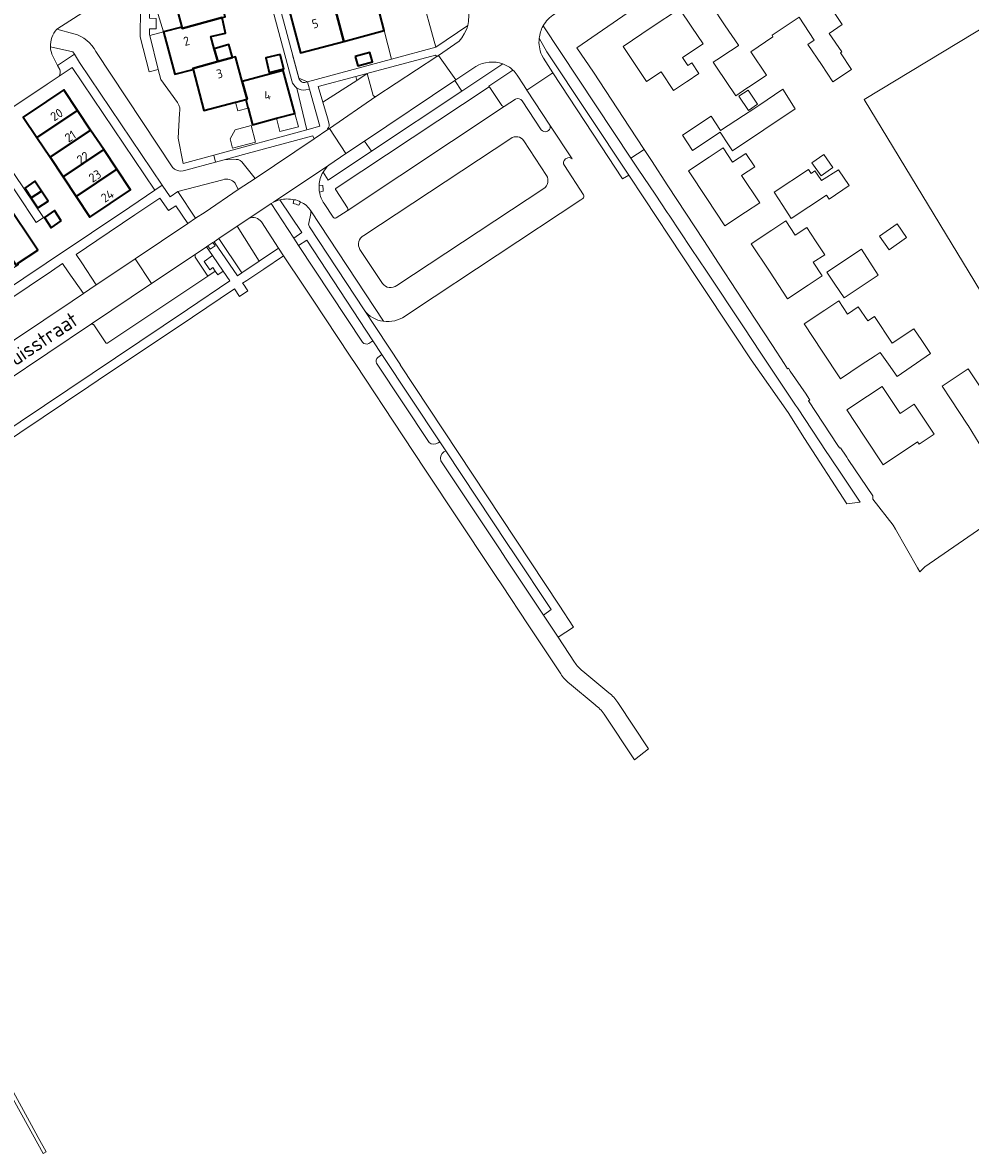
# Model space of a CAD drawing. Header units: metres. Extents: x 104777 to 177370, y 409697 to 438337.
# Tile 71 of 133: x 130103 to 130294, y 422816 to 423044. Entities that reach past the tile are written whole.
import ezdxf
from ezdxf.enums import TextEntityAlignment as Align

# ---------------------------------------------------------------- set-up
doc = ezdxf.new("R2010")
doc.units = ezdxf.units.M
for name, color, linetype, lineweight in [('B-WE-GR-BEPLANTING_CULTUUR_BODEMBEDEKKER-GV', 90, 'Continuous', 18), ('B-WE-GR-BEPLANTING_CULTUUR_HEESTERS-GV', 90, 'Continuous', 18), ('B-WE-GR-GROENVOORZIENING-GV', 80, 'Continuous', 18), ('B-WE-GR-HAAG-GV', 90, 'Continuous', 13), ('B-WE-IE-TERREINAFSCHEIDING_KUNSTMATIG_HEKWERK-G', 20, 'IE-TERREINAFSCHEIDING_KUNSTMATIG-SO', 18), ('B-WE-OG-BEBOUWING-GV', 7, 'Continuous', 35), ('B-WE-OG-BEBOUWING_HUISNUMMER-T18', 10, 'Continuous', 18), ('B-WE-OG-BEBOUWING_LUIFEL-GV', 7, 'Continuous', 18), ('B-WE-OG-BEBOUWING_SCHUUR-GV', 7, 'Continuous', 18), ('B-WE-OG-BEBOUWING_STRAATNAAM-T18', 10, 'Continuous', 18), ('B-WE-OG-TERREIN_BEGROEID-GV', 7, 'Continuous', 18), ('B-WE-OG-TERREIN_ERF-GV', 7, 'Continuous', 18), ('B-WE-VH-GESLOTENVERHARDING-GV', 10, 'Continuous', 18), ('B-WE-VH-HALFVERHARDING_GRASBETONSTEEN-GV', 130, 'Continuous', 18), ('B-WE-VH-OPENVERHARDING_BETONSTRAATSTEEN-GV', 90, 'Continuous', 18), ('B-WE-VH-OPENVERHARDING_STRAATBAKSTEEN-GV', 90, 'Continuous', 18), ('B-WE-VH-OPENVERHARDING_TEGEL-GV', 90, 'Continuous', 18)]:
    doc.layers.add(name, color=color, linetype=linetype, lineweight=lineweight)
doc.styles.add('NLCS-ISO-M20-T18', font='NLCS-ISO.ttf', dxfattribs={"height": 0.036})
doc.linetypes.add('IE-TERREINAFSCHEIDING_KUNSTMATIG-SO', pattern='A,4,[82,NLCS.SHX,S=0.75,R=90,X=0,Y=0],4,-2', length=10)

msp = doc.modelspace()

# ---------------------------------------------------------------- linework, layer by layer
at = {"layer": 'B-WE-GR-BEPLANTING_CULTUUR_BODEMBEDEKKER-GV', "ltscale": 20, "flags": 128}
for points in [[(130161.284, 423020.641), (130161.07, 423021.21), (130147.829, 423017.646), (130143.137, 423016.383), (130145.577, 423016.492)], [(130146.99, 423015.658), (130149.407, 423012.67), (130161.284, 423020.641)], [(130142.924, 423012.374), (130133.809, 423009.997), (130137.412, 423004.618), (130139.301, 423005.886)], [(130139.301, 423005.886), (130146.017, 423010.394), (130145.362, 423011.692)]]:
    msp.add_lwpolyline(points, dxfattribs=at)
at = {"layer": 'B-WE-GR-BEPLANTING_CULTUUR_BODEMBEDEKKER-GV', "ltscale": 20}
for points in [[(130145.577, 423016.492, -0.2969618), (130146.99, 423015.658)], [(130145.362, 423011.692, 0.3429189), (130142.924, 423012.374)]]:
    msp.add_lwpolyline(points, format="xyb", dxfattribs=at)
at = {"layer": 'B-WE-GR-BEPLANTING_CULTUUR_BODEMBEDEKKER-GV', "ltscale": 20, "flags": 128}
msp.add_lwpolyline([(130139.619, 422998.876), (130137.333, 422997.343), (130137.32, 422997.308), (130137.3, 422997.234), (130137.287, 422997.159), (130137.283, 422997.082), (130137.285, 422997.005), (130137.296, 422996.929), (130137.314, 422996.855), (130137.339, 422996.782), (130139.88, 422992.972), (130141.367, 422993.972), (130140.851, 422994.708), (130140.257, 422994.249), (130139.105, 422995.922), (130140.831, 422997.091)], close=True, dxfattribs=at)
at = {"layer": 'B-WE-GR-BEPLANTING_CULTUUR_HEESTERS-GV', "ltscale": 20}
for points in [[(130206.672, 423040.9, 0.1306475), (130207.185, 423037.534)], [(130108.14, 423039.178, 0.0758837), (130108.436, 423037.698)], [(130199.362, 423035.762, 0.2187784), (130193.902, 423035.21)], [(130202.261, 423033.459, 0.0433708), (130201.387, 423034.488)], [(130159.63, 423030.48, -0.1843881), (130157.84, 423030.88)], [(130201.872, 423028.6, -0.4141368), (130203.256, 423028.268)], [(130199.165, 423027.363, 0.3034097), (130199.646, 423027.157)], [(130207.045, 423022.457, 0.3456196), (130208.325, 423022.161)], [(130208.543, 423022.322, 0.3100939), (130208.855, 423023.391)], [(130164.277, 423015.357, 0.0614388), (130163.107, 423013.929)]]:
    msp.add_lwpolyline(points, format="xyb", dxfattribs=at)
at = {"layer": 'B-WE-GR-BEPLANTING_CULTUUR_HEESTERS-GV', "ltscale": 20, "flags": 128}
for points in [[(130208.242, 423038.2), (130206.672, 423040.9)], [(130108.436, 423037.698), (130109.574, 423035.394), (130112.968, 423037.681), (130112.645, 423038.161), (130108.14, 423039.178)], [(130207.185, 423037.534), (130207.563, 423036.873), (130209.454, 423033.923), (130219.119, 423019.254), (130223.505, 423012.602), (130224.739, 423013.327), (130208.242, 423038.2)], [(130189.658, 423032.399), (130191.084, 423030.255), (130199.362, 423035.762)], [(130193.902, 423035.21), (130189.872, 423032.543), (130189.658, 423032.399)], [(130201.387, 423034.488), (130196.557, 423031.25), (130196.739, 423030.979), (130199.165, 423027.363)], [(130208.855, 423023.391), (130204.206, 423030.479), (130203.642, 423031.353), (130202.261, 423033.459)], [(130157.84, 423030.88), (130159.842, 423022.46), (130162.42, 423023.16), (130160.38, 423030.67), (130159.63, 423030.48)], [(130199.646, 423027.157), (130201.872, 423028.6)], [(130203.256, 423028.268), (130207.045, 423022.457)], [(130208.325, 423022.161), (130208.543, 423022.322)], [(130163.107, 423013.929), (130164.12, 423012.317), (130172.854, 423018.127), (130171.48, 423020.192)], [(130171.48, 423020.192), (130167.722, 423017.669), (130164.277, 423015.357)]]:
    msp.add_lwpolyline(points, dxfattribs=at)
for points in [[(130171.954, 423033.811), (130171.965, 423033.772), (130173.23, 423029.391), (130173.455, 423029.184), (130173.76, 423029.155), (130186.011, 423037.209), (130185.803, 423037.501)], [(130169.727, 423033.217), (130162.14, 423031.19), (130163.071, 423027.999), (130169.902, 423032.422)], [(130189.658, 423032.399), (130171.48, 423020.192), (130172.854, 423018.127), (130191.084, 423030.255)]]:
    msp.add_lwpolyline(points, close=True, dxfattribs=at)
at = {"layer": 'B-WE-GR-GROENVOORZIENING-GV', "ltscale": 20, "flags": 128}
msp.add_lwpolyline([(130141.13, 422999.894), (130145.832, 422993.012), (130146.706, 422993.6), (130142.09, 423000.533)], close=True, dxfattribs=at)
at = {"layer": 'B-WE-GR-HAAG-GV', "ltscale": 20, "flags": 128}
msp.add_lwpolyline([(130142.09, 423000.533), (130141.13, 422999.894), (130145.832, 422993.012), (130146.706, 422993.6)], close=True, dxfattribs=at)
at = {"layer": 'B-WE-IE-TERREINAFSCHEIDING_KUNSTMATIG_HEKWERK-G', "ltscale": 20, "flags": 128}
msp.add_lwpolyline([(130175.43, 423042.47), (130176.929, 423036.701), (130159.984, 423032.144), (130158.212, 423032.85), (130156.957, 423037.548)], dxfattribs=at)
at = {"layer": 'B-WE-OG-BEBOUWING-GV', "ltscale": 20, "flags": 128}
for points in [[(130132.39, 423051.46), (130134.62, 423043.14), (130134.685, 423042.896), (130142.743, 423045.086), (130143.34, 423045.25), (130143.207, 423045.741), (130141.67, 423051.397), (130141.02, 423053.79)], [(130173.17, 423050.89), (130173.098, 423051.158), (130169.46, 423050.17), (130166.96, 423049.493), (130164.973, 423048.954), (130167.295, 423040.289), (130175.43, 423042.47), (130174.533, 423045.812), (130173.927, 423048.071), (130173.883, 423048.234)], [(130167.295, 423040.289), (130164.973, 423048.954), (130159.965, 423047.597), (130158.957, 423047.324), (130156.25, 423046.59), (130158.57, 423037.95)], [(130136.89, 423034.63), (130136.837, 423034.83), (130141.871, 423036.198), (130141.168, 423038.768), (130140.492, 423041.24), (130143.444, 423041.964), (130142.743, 423045.086), (130134.685, 423042.896), (130134.62, 423043.14), (130130.93, 423042.18), (130133.2, 423033.65)], [(130141.871, 423036.198), (130144.869, 423037.012), (130144.116, 423039.619), (130141.168, 423038.768)], [(130169.608, 423037.242), (130170.111, 423035.378), (130173.043, 423036.17), (130172.54, 423038.034)], [(130136.89, 423034.63), (130139.09, 423026.32), (130145.451, 423028.012), (130145.541, 423028.036), (130147.51, 423028.56), (130147.767, 423028.628), (130146.81, 423032.2), (130145.45, 423037.17), (130144.869, 423037.012), (130141.871, 423036.198), (130136.837, 423034.83)], [(130154.468, 423037.648), (130151.543, 423036.94), (130152.252, 423034.011), (130155.177, 423034.719)], [(130147.51, 423028.56), (130147.938, 423026.936), (130147.971, 423026.812), (130148.85, 423023.48), (130153.7, 423024.773), (130157.4, 423025.76), (130155.09, 423034.42), (130146.81, 423032.2), (130147.767, 423028.628)], [(130105.415, 423020.89), (130113.599, 423026.361), (130110.834, 423030.504), (130110.002, 423029.949), (130107.324, 423028.16), (130102.646, 423025.037)], [(130108.052, 423016.94), (130116.237, 423022.411), (130113.599, 423026.361), (130105.415, 423020.89)], [(130116.237, 423022.411), (130108.052, 423016.94), (130110.69, 423012.989), (130118.874, 423018.46)], [(130121.512, 423014.509), (130118.874, 423018.46), (130110.69, 423012.989), (130113.327, 423009.038)], [(130113.327, 423009.038), (130116.105, 423004.877), (130124.293, 423010.343), (130121.512, 423014.509)], [(130102.971, 423010.706), (130104.263, 423008.748), (130106.329, 423010.111), (130105.02, 423012.095)], [(130101.264, 422995.063), (130101.606, 422995.292), (130101.484, 422995.475), (130105.599, 422998.226), (130098.951, 423008.168), (130094.496, 423005.19)], [(130104.263, 423008.748), (130105.608, 423006.711), (130107.656, 423008.099), (130106.329, 423010.111)], [(130110.313, 423004.106), (130108.964, 423006.161), (130106.915, 423004.773), (130108.265, 423002.717)]]:
    msp.add_lwpolyline(points, close=True, dxfattribs=at)
at = {"layer": 'B-WE-OG-BEBOUWING_LUIFEL-GV', "ltscale": 20, "flags": 128}
for points in [[(130145.451, 423028.012), (130145.926, 423026.259), (130147.971, 423026.812), (130147.938, 423026.936), (130147.51, 423028.56), (130145.541, 423028.036)], [(130157.4, 423025.76), (130153.7, 423024.773), (130154.417, 423022.084), (130158.117, 423023.071)]]:
    msp.add_lwpolyline(points, close=True, dxfattribs=at)
at = {"layer": 'B-WE-OG-BEBOUWING_SCHUUR-GV', "ltscale": 20, "flags": 128}
msp.add_lwpolyline([(130144.859, 423018.722), (130149.473, 423019.956), (130148.58, 423023.295), (130145.355, 423022.432), (130144.344, 423020.65)], close=True, dxfattribs=at)
at = {"layer": 'B-WE-OG-TERREIN_BEGROEID-GV', "ltscale": 20, "flags": 128}
for points in [[(130140.65, 423057.97), (130127.35, 423054.31), (130124.49, 423052.49), (130128.15, 423047.71), (130128.141, 423044.927), (130129.432, 423044.922), (130129.425, 423042.809), (130128.134, 423042.814), (130128.13, 423041.68), (130128.181, 423041.47), (130130.93, 423042.18), (130129.861, 423045.721), (130128.563, 423050.256), (130132.39, 423051.46), (130141.02, 423053.79), (130141.67, 423051.397), (130145.149, 423052.456), (130145.036, 423052.825), (130145.928, 423053.097), (130145.806, 423053.498), (130145.985, 423053.553), (130145.939, 423053.748), (130144.96, 423057.866), (130143.68, 423058.1)], [(130192.294, 423043.45), (130192.439, 423044.307), (130192.523, 423045.544), (130192.415, 423046.565), (130192.199, 423047.37), (130191.838, 423048.247), (130191.33, 423049.13), (130189.987, 423051.06), (130187.646, 423054.423), (130186.859, 423055.554), (130185.294, 423055.192), (130181.725, 423054.227), (130182.697, 423050.594), (130185.813, 423039.09)], [(130174.533, 423045.812), (130175.43, 423042.47), (130176.929, 423036.701), (130185.813, 423039.09), (130182.697, 423050.594), (130173.883, 423048.234), (130173.927, 423048.071), (130174.891, 423048.337), (130175.499, 423046.071)], [(130117.371, 422991.18), (130118.501, 422991.937), (130125.241, 422996.453), (130135.817, 423003.548), (130133.409, 423007.142), (130131.938, 423006.157), (130130.221, 423008.706), (130125.179, 423005.309), (130117.46, 423000.122), (130113.318, 422997.339), (130114.48, 422995.61)]]:
    msp.add_lwpolyline(points, close=True, dxfattribs=at)
for points in [[(130207.46, 423043.39), (130225.186, 423016.771), (130227.817, 423018.515), (130224.899, 423022.975), (130217.634, 423034.078), (130214.291, 423038.984), (130224.607, 423046.082), (130224.942, 423046.324), (130224.757, 423046.581), (130220.794, 423052.622), (130211.518, 423046.407), (130211.268, 423046.781), (130209.76, 423045.77)], [(130133.75, 423027.93), (130130.36, 423032.58), (130129.87, 423034.579), (130128.03, 423034.128), (130126.2, 423041.19), (130126.29, 423046.86), (130121.38, 423050.46), (130109.413, 423042.719), (130112.855, 423041.807)], [(130117.303, 423038.208), (130132.837, 423014.794)], [(130135.4, 423014.3), (130141.434, 423015.925), (130141.048, 423017.357), (130134.91, 423015.69), (130133.89, 423020.76), (130134.18, 423025.78)], [(130153.119, 423007.875), (130152.63, 423007.57), (130157.182, 423000.623), (130158.822, 423001.736), (130154.406, 423008.349)], [(130148.153, 423004.57), (130145.799, 423003.003), (130150.188, 422995.946), (130154.139, 422998.607), (130150.679, 423003.878)], [(130057.591, 422951.429), (130058.201, 422951.869), (130060.217, 422952.879), (130112.51, 422987.922), (130114.78, 422989.443), (130111.73, 422993.81), (130110.59, 422995.507), (130108.322, 422993.983), (130099.311, 422987.934), (130088.017, 422980.351), (130074.18, 422971.062), (130064.94, 422964.859), (130055.327, 422958.405), (130052.523, 422956.522), (130055.973, 422950.518)], [(130073.16, 422944.27), (130135.751, 422986.251), (130144.298, 422991.987), (130142.951, 422993.97), (130141.884, 422993.237), (130141.367, 422993.972), (130139.88, 422992.972), (130119.734, 422979.503), (130119.707, 422979.484), (130119.679, 422979.468), (130119.649, 422979.455), (130119.617, 422979.444), (130119.585, 422979.438), (130119.553, 422979.434), (130119.52, 422979.433), (130119.487, 422979.436), (130119.455, 422979.442), (130119.423, 422979.451), (130119.393, 422979.464), (130119.364, 422979.479), (130119.337, 422979.497), (130119.311, 422979.518), (130119.288, 422979.541), (130116.904, 422983.151), (130116.841, 422983.197), (130116.773, 422983.235), (130116.702, 422983.267), (130116.628, 422983.29), (130116.552, 422983.306), (130116.474, 422983.315), (130116.404, 422983.314), (130063.554, 422947.901)], [(130097.681, 422832.293), (130106.647, 422816.129), (130107.251, 422816.475), (130105.674, 422819.319), (130104.304, 422821.79), (130048.408, 422924.132)]]:
    msp.add_lwpolyline(points, dxfattribs=at)
at = {"layer": 'B-WE-OG-TERREIN_BEGROEID-GV', "ltscale": 20}
for points in [[(130209.76, 423045.77, 0.1269225), (130207.46, 423043.39)], [(130112.855, 423041.807, -0.2148443), (130117.303, 423038.208)], [(130134.18, 423025.78, 0.2186047), (130133.75, 423027.93)], [(130132.837, 423014.794, 0.052861), (130133.274, 423014.475)], [(130133.274, 423014.475, 0.2224476), (130135.4, 423014.3)], [(130154.406, 423008.349, 0.0340284), (130153.119, 423007.875)], [(130150.679, 423003.878, 0.3756604), (130148.153, 423004.57)]]:
    msp.add_lwpolyline(points, format="xyb", dxfattribs=at)
at = {"layer": 'B-WE-OG-TERREIN_ERF-GV', "ltscale": 20, "flags": 128}
for points in [[(130309.759, 422966.709), (130272.202, 423028.575), (130363.73, 423083.962)], [(130263.909, 423049.446), (130267.778, 423043.652), (130265.165, 423041.883), (130267.686, 423038.159), (130267.438, 423037.991), (130269.628, 423034.643), (130265.911, 423032.131), (130263.615, 423035.592), (130260.847, 423039.68), (130262.13, 423040.552), (130259.062, 423045.146), (130255.45, 423042.733), (130253.666, 423041.541), (130253.79, 423041.179), (130249.321, 423038.192), (130252.482, 423033.467), (130249.217, 423031.278), (130248.558, 423030.836), (130246.293, 423029.317), (130242.429, 423035.091), (130241.778, 423036.064), (130243.244, 423037.044), (130244.709, 423038.025), (130245.781, 423038.743), (130246.853, 423039.46), (130246.831, 423039.493), (130244.2, 423043.43), (130241.42, 423047.59)], [(130156.79, 423032.3), (130152.761, 423047.343)], [(130142.743, 423045.086), (130143.444, 423041.964), (130140.492, 423041.24), (130141.168, 423038.768), (130144.116, 423039.619), (130144.869, 423037.012), (130145.45, 423037.17), (130146.81, 423032.2), (130155.09, 423034.42), (130157.4, 423025.76), (130153.7, 423024.773), (130148.85, 423023.48), (130147.971, 423026.812), (130147.938, 423026.936), (130147.51, 423028.56), (130145.541, 423028.036), (130145.451, 423028.012), (130139.09, 423026.32), (130136.89, 423034.63), (130133.2, 423033.65), (130130.93, 423042.18), (130128.181, 423041.47), (130129.87, 423034.579), (130130.36, 423032.58), (130133.75, 423027.93)], [(130159.41, 423031.99), (130159.984, 423032.144), (130176.929, 423036.701), (130175.43, 423042.47), (130167.295, 423040.289), (130158.57, 423037.95), (130156.25, 423046.59), (130154.656, 423046.164), (130158.26, 423032.67)], [(130224.607, 423046.082), (130214.291, 423038.984), (130217.634, 423034.078), (130224.899, 423022.975), (130227.817, 423018.515), (130229.297, 423016.253), (130232.634, 423011.155), (130239.845, 423000.135), (130242.844, 422995.551), (130250.221, 422984.278), (130253.732, 422978.945), (130256.084, 422975.318), (130256.758, 422974.288), (130256.933, 422974.392), (130257.29, 422973.836), (130260.488, 422969.157), (130261.074, 422968.3), (130261.245, 422968.045), (130260.97, 422967.85)], [(130098.264, 422989.494), (130107.275, 422995.544), (130116.412, 423001.683), (130124.13, 423006.868), (130129.202, 423010.286), (130112.522, 423035.042), (130109.918, 423033.287), (130107.466, 423031.635), (130099.764, 423026.46)], [(130134.18, 423025.78), (130133.89, 423020.76), (130134.91, 423015.69), (130141.048, 423017.357), (130159.842, 423022.46), (130157.84, 423030.88)], [(130098.959, 423016.332), (130106.734, 423004.755), (130105.281, 423003.78), (130097.507, 423015.356)], [(130260.97, 422967.85), (130263.936, 422963.318), (130266.866, 422958.84), (130267.203, 422958.324), (130267.237, 422958.249), (130267.43, 422958.366), (130268.585, 422956.657), (130268.718, 422956.442), (130269.006, 422955.978), (130269.12, 422955.794), (130273.969, 422948.651), (130273.974, 422947.977), (130278.02, 422942.737), (130278.486, 422941.929), (130282.969, 422934.145), (130283.421, 422933.35), (130284.461, 422934.377), (130297.022, 422943.018), (130308.694, 422954.022)]]:
    msp.add_lwpolyline(points, dxfattribs=at)
for points in [[(130134.62, 423043.14), (130132.39, 423051.46), (130128.563, 423050.256), (130129.861, 423045.721), (130130.93, 423042.18)], [(130229.265, 423043.07), (130234.94, 423046.87), (130237.451, 423043.124), (130239.706, 423039.76), (130235.559, 423037), (130236.617, 423035.412), (130237.444, 423035.963), (130238.891, 423033.789), (130236.538, 423032.207), (130236.41, 423032.121), (130233.771, 423030.347), (130231.24, 423034.112), (130228.34, 423032.17), (130223.59, 423039.27)], [(130169.608, 423037.242), (130172.54, 423038.034), (130173.043, 423036.17), (130170.111, 423035.378)], [(130154.468, 423037.648), (130155.177, 423034.719), (130152.252, 423034.011), (130151.543, 423036.94)], [(130116.237, 423022.411), (130118.874, 423018.46), (130121.512, 423014.509), (130124.293, 423010.343), (130116.105, 423004.877), (130113.327, 423009.038), (130110.69, 423012.989), (130108.052, 423016.94), (130105.415, 423020.89), (130102.646, 423025.037), (130107.324, 423028.16), (130110.002, 423029.949), (130110.834, 423030.504), (130113.599, 423026.361)], [(130243.143, 423021.967), (130237.572, 423018.316), (130235.558, 423021.36), (130241.327, 423025.179), (130243.261, 423022.317), (130247.858, 423025.313), (130249.945, 423026.674), (130250.931, 423027.34), (130255.791, 423030.622), (130258.316, 423026.716), (130245.65, 423018.221), (130244.826, 423019.424)], [(130250.72, 423027.636), (130248.88, 423026.364), (130246.945, 423029.203), (130248.793, 423030.463)], [(130240.455, 423008.625), (130236.78, 423014.17), (130240.95, 423016.93), (130243.784, 423018.806), (130245.682, 423015.941), (130248.325, 423017.694), (130250.138, 423014.991), (130247.456, 423013.265), (130251.134, 423007.716), (130248.3, 423005.84), (130244.13, 423003.08)], [(130263.504, 423013.168), (130261.677, 423015.784), (130264.062, 423017.449), (130265.888, 423014.833)], [(130255.796, 423007.192), (130254.036, 423009.853), (130260.968, 423014.438), (130261.49, 423013.656), (130262.228, 423014.177), (130263.451, 423012.445), (130263.616, 423012.212), (130267.025, 423014.419), (130269.189, 423011.197), (130265.162, 423008.466), (130264.6, 423009.291), (130257.51, 423004.601)], [(130104.263, 423008.748), (130102.971, 423010.706), (130105.02, 423012.095), (130106.329, 423010.111), (130107.656, 423008.099), (130105.608, 423006.711)], [(130087.547, 422985.892), (130083.308, 422983.057), (130082.976, 422982.836), (130082.854, 422983.019), (130078.739, 422980.267), (130072.092, 422990.21), (130076.539, 422993.183), (130080.779, 422996.018), (130085.517, 422999.186), (130090.256, 423002.355), (130094.496, 423005.19), (130098.951, 423008.168), (130105.599, 422998.226), (130101.484, 422995.475), (130101.606, 422995.292), (130101.264, 422995.063), (130097.025, 422992.229), (130096.693, 422992.007), (130096.571, 422992.19), (130092.163, 422989.243), (130087.767, 422986.304), (130087.889, 422986.121)], [(130108.964, 423006.161), (130110.313, 423004.106), (130108.265, 423002.717), (130106.915, 423004.773)], [(130262.4, 423000.085), (130264.241, 422997.279), (130261.922, 422995.758), (130263.74, 422993.009), (130260.93, 422991.15), (130256.76, 422988.39), (130253.095, 422993.93), (130249.43, 422999.47), (130253.6, 423002.23), (130256.41, 423004.089), (130258.32, 423001.202), (130260.66, 423002.737)], [(130275.311, 423001.027), (130278.841, 423003.49), (130280.75, 423000.755), (130277.221, 422998.291)], [(130266.282, 422991.36), (130264.683, 422993.777), (130271.637, 422998.377), (130273.345, 422995.752), (130275.049, 422993.133), (130268.135, 422988.559)], [(130284.104, 422979.558), (130285.592, 422977.364), (130278.869, 422972.708), (130277.078, 422975.226), (130275.403, 422977.581), (130274.397, 422976.915), (130271.58, 422975.05), (130267.41, 422972.29), (130263.745, 422977.825), (130260.08, 422983.36), (130264.25, 422986.13), (130267.062, 422987.992), (130268.857, 422985.281), (130271.004, 422986.792), (130272.944, 422983.916), (130274.314, 422984.823), (130277.869, 422979.454), (130282.221, 422982.335), (130283.825, 422979.969)], [(130289.601, 422968.213), (130287.905, 422970.794), (130290.341, 422972.416), (130293.17, 422974.3), (130298.49, 422966.36), (130301.531, 422961.492), (130296.129, 422958.003), (130293.14, 422962.84), (130293.084, 422962.926)], [(130279.432, 422965.266), (130282.275, 422967.15), (130283.727, 422964.957), (130286.336, 422961.135), (130283.31, 422959.098), (130282.983, 422959.569), (130276.01, 422954.95), (130272.34, 422960.525), (130268.71, 422966.04), (130272.886, 422968.789), (130275.852, 422970.741)]]:
    msp.add_lwpolyline(points, close=True, dxfattribs=at)
at = {"layer": 'B-WE-OG-TERREIN_ERF-GV', "ltscale": 20}
for points in [[(130157.84, 423030.88, -0.1771141), (130156.79, 423032.3)], [(130158.26, 423032.67, 0.3114236), (130159.41, 423031.99)], [(130133.75, 423027.93, -0.2186047), (130134.18, 423025.78)]]:
    msp.add_lwpolyline(points, format="xyb", dxfattribs=at)
at = {"layer": 'B-WE-VH-GESLOTENVERHARDING-GV', "ltscale": 20, "flags": 128}
msp.add_lwpolyline([(130142.951, 422993.97), (130140.831, 422997.091), (130139.105, 422995.922), (130140.257, 422994.249), (130140.851, 422994.708), (130141.367, 422993.972), (130141.884, 422993.237)], close=True, dxfattribs=at)
at = {"layer": 'B-WE-VH-HALFVERHARDING_GRASBETONSTEEN-GV', "ltscale": 20, "flags": 128}
msp.add_lwpolyline([(130146.706, 422993.6), (130150.188, 422995.946), (130145.799, 423003.003), (130142.09, 423000.533)], close=True, dxfattribs=at)
at = {"layer": 'B-WE-VH-OPENVERHARDING_BETONSTRAATSTEEN-GV', "ltscale": 20, "flags": 128}
for points in [[(130109.413, 423042.719), (130121.38, 423050.46), (130124.49, 423052.49)], [(130158.26, 423032.67), (130154.656, 423046.164), (130154.08, 423048.32), (130153.99, 423049.29), (130154.03, 423050.19), (130152.4, 423050.24), (130152.41, 423049.59), (130152.42, 423048.94), (130152.578, 423048.097), (130152.62, 423047.87), (130152.761, 423047.343), (130156.79, 423032.3)], [(130191.33, 423049.13), (130191.838, 423048.247), (130192.199, 423047.37), (130192.415, 423046.565), (130192.523, 423045.544), (130192.439, 423044.307), (130192.294, 423043.45), (130192.089, 423042.786), (130191.584, 423041.813), (130191.104, 423041.008), (130190.551, 423040.336), (130186.386, 423037.46), (130189.872, 423032.543), (130193.902, 423035.21)], [(130112.855, 423041.807), (130109.413, 423042.719)], [(130108.14, 423039.178), (130112.645, 423038.161), (130112.968, 423037.681), (130114.004, 423036.04), (130130.684, 423011.285), (130132.257, 423008.951), (130133.809, 423009.997), (130142.924, 423012.374)], [(130132.837, 423014.794), (130117.303, 423038.208)], [(130110.023, 423034.595), (130109.574, 423035.394), (130108.436, 423037.698)], [(130202.261, 423033.459), (130203.642, 423031.353), (130204.206, 423030.479), (130209.454, 423033.923), (130207.563, 423036.873), (130207.185, 423037.534)], [(130063.853, 423001.339), (130063.943, 423001.205), (130070.887, 423005.867), (130082.182, 423013.449), (130093.117, 423020.791), (130092.56, 423021.62), (130094.587, 423022.981), (130099.764, 423026.46), (130107.466, 423031.635), (130109.918, 423033.287)], [(130163.98, 423022.64), (130164.066, 423022.508), (130164.368, 423022.711), (130173.76, 423029.155), (130173.455, 423029.184), (130173.23, 423029.391), (130171.965, 423033.772), (130169.902, 423032.422), (130163.071, 423027.999), (130163.981, 423024.883), (130164.28, 423023.86)], [(130159.984, 423032.144), (130159.41, 423031.99)], [(130159.63, 423030.48), (130160.38, 423030.67), (130159.984, 423032.144)], [(130196.398, 423030.971), (130165.748, 423010.684)], [(130199.165, 423027.363), (130196.739, 423030.979)], [(130201.872, 423028.6), (130199.646, 423027.157), (130167.984, 423006.155), (130165.761, 423004.702)], [(130167.984, 423006.155), (130199.646, 423027.157)], [(130207.045, 423022.457), (130203.256, 423028.268)], [(130208.543, 423022.322), (130208.325, 423022.161)], [(130213.35, 423016.585), (130208.855, 423023.391)], [(130171.308, 423001.151), (130200.935, 423020.723)], [(130203.572, 423020.258), (130208.163, 423013.231)], [(130141.434, 423015.925), (130135.4, 423014.3)], [(130145.577, 423016.492), (130143.137, 423016.383), (130141.434, 423015.925)], [(130145.362, 423011.692), (130146.017, 423010.394), (130149.407, 423012.67), (130146.99, 423015.658)], [(130164.277, 423015.357), (130153.119, 423007.875)], [(130215.613, 423009.316), (130211.747, 423015.248)], [(130211.971, 423016.577), (130212.183, 423016.7)], [(130207.601, 423010.609), (130177.992, 422991.065)], [(130165.669, 423010.338), (130168.044, 423006.743)], [(130179.629, 422984.877), (130181.35, 422986.004), (130215.087, 423008.334), (130215.467, 423008.594)], [(130160.615, 423006.129), (130175.276, 422983.873)], [(130175.276, 422983.873), (130160.615, 423006.129)], [(130165.12, 423004.839), (130163.297, 423007.578)], [(130160.636, 423005.6), (130160.219, 423003.634)], [(130160.387, 423002.877), (130171.37, 422986.161)], [(130175.059, 422991.489), (130170.536, 422998.334)]]:
    msp.add_lwpolyline(points, dxfattribs=at)
for points in [[(130124.49, 423052.49), (130121.38, 423050.46), (130126.29, 423046.86), (130126.2, 423041.19), (130128.03, 423034.128), (130129.87, 423034.579), (130128.181, 423041.47), (130128.13, 423041.68), (130128.134, 423042.814), (130129.425, 423042.809), (130129.432, 423044.922), (130128.141, 423044.927), (130128.15, 423047.71)], [(130167.722, 423017.669), (130171.48, 423020.192), (130189.658, 423032.399), (130189.872, 423032.543), (130186.386, 423037.46), (130186.011, 423037.209), (130173.76, 423029.155), (130164.368, 423022.711)], [(130167.722, 423017.669), (130164.368, 423022.711), (130164.066, 423022.508), (130161.284, 423020.641), (130149.407, 423012.67), (130146.017, 423010.394), (130139.301, 423005.886), (130137.412, 423004.618), (130135.817, 423003.548), (130125.241, 422996.453), (130128.538, 422991.445), (130137.333, 422997.343), (130139.619, 422998.876), (130139.89, 422999.048), (130140.903, 422999.726), (130141.13, 422999.894), (130142.09, 423000.533), (130145.799, 423003.003), (130148.153, 423004.57), (130152.63, 423007.57), (130153.119, 423007.875), (130164.277, 423015.357)], [(130137.333, 422997.343), (130128.538, 422991.445), (130116.404, 422983.314), (130116.474, 422983.315), (130116.552, 422983.306), (130116.628, 422983.29), (130116.702, 422983.267), (130116.773, 422983.235), (130116.841, 422983.197), (130116.904, 422983.151), (130119.288, 422979.541), (130119.311, 422979.518), (130119.337, 422979.497), (130119.364, 422979.479), (130119.393, 422979.464), (130119.423, 422979.451), (130119.455, 422979.442), (130119.487, 422979.436), (130119.52, 422979.433), (130119.553, 422979.434), (130119.585, 422979.438), (130119.617, 422979.444), (130119.649, 422979.455), (130119.679, 422979.468), (130119.707, 422979.484), (130119.734, 422979.503), (130139.88, 422992.972), (130137.339, 422996.782), (130137.314, 422996.855), (130137.296, 422996.929), (130137.285, 422997.005), (130137.283, 422997.082), (130137.287, 422997.159), (130137.3, 422997.234), (130137.32, 422997.308)], [(130060.217, 422952.879), (130063.554, 422947.901), (130116.404, 422983.314), (130128.538, 422991.445), (130125.241, 422996.453), (130118.501, 422991.937), (130117.371, 422991.18), (130114.78, 422989.443), (130112.51, 422987.922)]]:
    msp.add_lwpolyline(points, close=True, dxfattribs=at)
at = {"layer": 'B-WE-VH-OPENVERHARDING_BETONSTRAATSTEEN-GV', "ltscale": 20}
for points in [[(130207.46, 423043.39, -0.1269225), (130209.76, 423045.77)], [(130108.14, 423039.178, -0.1973756), (130109.413, 423042.719)], [(130109.413, 423042.719, 0.1973756), (130108.14, 423039.178)], [(130206.672, 423040.9, -0.0995425), (130207.46, 423043.39)], [(130117.303, 423038.208, 0.2148443), (130112.855, 423041.807)], [(130207.185, 423037.534, -0.1306475), (130206.672, 423040.9)], [(130108.436, 423037.698, -0.0758837), (130108.14, 423039.178)], [(130193.902, 423035.21, -0.2187784), (130199.362, 423035.762)], [(130199.362, 423035.762, -0.0969836), (130201.387, 423034.488)], [(130109.918, 423033.287, 0.2239137), (130110.023, 423034.595)], [(130201.387, 423034.488, -0.0433708), (130202.261, 423033.459)], [(130156.79, 423032.3, 0.1771141), (130157.84, 423030.88)], [(130159.41, 423031.99, -0.3114236), (130158.26, 423032.67)], [(130196.739, 423030.979, 0.4807698), (130196.398, 423030.971)], [(130157.84, 423030.88, 0.1843881), (130159.63, 423030.48)], [(130203.256, 423028.268, 0.4141368), (130201.872, 423028.6)], [(130199.646, 423027.157, -0.3034097), (130199.165, 423027.363)], [(130164.28, 423023.86, -0.3278003), (130163.98, 423022.64)], [(130208.325, 423022.161, -0.3456196), (130207.045, 423022.457)], [(130208.855, 423023.391, -0.3100939), (130208.543, 423022.322)], [(130200.935, 423020.723, -0.4199118), (130203.572, 423020.258)], [(130146.99, 423015.658, 0.2969618), (130145.577, 423016.492)], [(130163.107, 423013.929, -0.0614388), (130164.277, 423015.357)], [(130211.747, 423015.248, -0.4138819), (130211.971, 423016.577)], [(130212.183, 423016.7, -0.3593537), (130213.35, 423016.585)], [(130133.274, 423014.475, -0.052861), (130132.837, 423014.794)], [(130135.4, 423014.3, -0.2224476), (130133.274, 423014.475)], [(130162.31, 423011.3, -0.1199764), (130163.107, 423013.929)], [(130208.163, 423013.231, -0.3970425), (130207.601, 423010.609)], [(130142.924, 423012.374, -0.3429189), (130145.362, 423011.692)], [(130162.397, 423009.91, -0.0811575), (130162.31, 423011.3)], [(130165.748, 423010.684, 0.4673804), (130165.669, 423010.338)], [(130153.119, 423007.875, -0.0340284), (130154.406, 423008.349)], [(130154.406, 423008.349, -0.1076505), (130157.221, 423008.37)], [(130157.221, 423008.37, -0.1429778), (130158.583, 423007.903)], [(130163.297, 423007.578, -0.1121893), (130162.397, 423009.91)], [(130215.467, 423008.594, 0.3945943), (130215.613, 423009.316)], [(130158.583, 423007.903, -0.1524742), (130160.615, 423006.129)], [(130160.615, 423006.129, -0.0733886), (130160.636, 423005.6)], [(130168.044, 423006.743, -0.3296262), (130167.984, 423006.155)], [(130160.219, 423003.634, 0.2730484), (130160.387, 423002.877)], [(130165.761, 423004.702, -0.4248385), (130165.12, 423004.839)], [(130170.536, 422998.334, -0.436266), (130171.308, 423001.151)], [(130177.992, 422991.065, -0.4202852), (130175.059, 422991.489)], [(130171.37, 422986.161, 0.2178484), (130175.276, 422983.873)], [(130175.276, 422983.873, 0.1838056), (130179.629, 422984.877)]]:
    msp.add_lwpolyline(points, format="xyb", dxfattribs=at)
at = {"layer": 'B-WE-VH-OPENVERHARDING_STRAATBAKSTEEN-GV', "ltscale": 20}
for points in [[(130162.31, 423011.3, 0.0811575), (130162.397, 423009.91)], [(130163.134, 423010.058, -0.0204886), (130163.078, 423011.222)], [(130158.583, 423007.903, 0.1429778), (130157.221, 423008.37)], [(130157.062, 423007.628, -0.0555586), (130158.24, 423007.238)]]:
    msp.add_lwpolyline(points, format="xyb", dxfattribs=at)
at = {"layer": 'B-WE-VH-OPENVERHARDING_STRAATBAKSTEEN-GV', "ltscale": 20, "flags": 128}
for points in [[(130163.078, 423011.222), (130162.31, 423011.3)], [(130157.221, 423008.37), (130157.062, 423007.628)], [(130162.397, 423009.91), (130163.134, 423010.058)], [(130158.24, 423007.238), (130158.583, 423007.903)]]:
    msp.add_lwpolyline(points, dxfattribs=at)
msp.add_lwpolyline([(130140.903, 422999.726), (130139.89, 422999.048), (130140.32, 422998.394), (130141.337, 422999.101)], close=True, dxfattribs=at)
at = {"layer": 'B-WE-VH-OPENVERHARDING_TEGEL-GV', "ltscale": 20, "flags": 128}
for points in [[(130164.28, 423023.86), (130163.981, 423024.883), (130163.071, 423027.999), (130162.14, 423031.19), (130169.727, 423033.217), (130171.468, 423033.681), (130171.954, 423033.811), (130185.803, 423037.501), (130186.011, 423037.209), (130186.386, 423037.46), (130190.551, 423040.336), (130191.104, 423041.008), (130191.584, 423041.813), (130192.089, 423042.786), (130192.294, 423043.45), (130185.813, 423039.09), (130176.929, 423036.701), (130159.984, 423032.144), (130160.38, 423030.67), (130162.42, 423023.16), (130159.842, 423022.46), (130141.048, 423017.357), (130141.434, 423015.925), (130143.137, 423016.383), (130147.829, 423017.646)], [(130249.435, 422976.091), (130256.86, 422965.452), (130260.17, 422960.264), (130268.688, 422947.063), (130271.36, 422947.43), (130266.675, 422954.466), (130266.368, 422954.926), (130265.038, 422956.924), (130264.696, 422957.437), (130261.73, 422961.892), (130258.728, 422966.4), (130258.342, 422966.979), (130254.463, 422972.804), (130253.781, 422973.829), (130251.385, 422977.427), (130247.845, 422982.742), (130240.377, 422993.957), (130237.341, 422998.516), (130232.871, 423005.229), (130232.496, 423005.792), (130230.041, 423009.479), (130226.664, 423014.551), (130225.186, 423016.771), (130207.46, 423043.39)], [(130206.672, 423040.9), (130208.242, 423038.2), (130224.739, 423013.327), (130227.767, 423008.761), (130235.523, 422997.068), (130238.685, 422992.299), (130246.136, 422981.066), (130246.386, 422980.69), (130249.014, 422976.725), (130249.435, 422976.091)], [(130130.684, 423011.285), (130114.004, 423036.04), (130112.968, 423037.681), (130109.574, 423035.394), (130110.023, 423034.595)], [(130199.362, 423035.762), (130191.084, 423030.255)], [(130109.918, 423033.287), (130112.522, 423035.042), (130129.202, 423010.286), (130130.684, 423011.285)], [(130196.739, 423030.979), (130196.557, 423031.25), (130201.387, 423034.488)], [(130165.748, 423010.684), (130196.398, 423030.971)], [(130191.084, 423030.255), (130172.854, 423018.127), (130164.12, 423012.317), (130163.107, 423013.929)], [(130147.829, 423017.646), (130161.07, 423021.21), (130161.284, 423020.641), (130164.066, 423022.508), (130163.98, 423022.64)], [(130097.507, 423015.356), (130105.281, 423003.78), (130106.734, 423004.755), (130098.959, 423016.332)], [(130099.311, 422987.934), (130108.322, 422993.983), (130110.59, 422995.507), (130111.73, 422993.81), (130114.78, 422989.443), (130117.371, 422991.18), (130114.48, 422995.61), (130113.318, 422997.339), (130117.46, 423000.122), (130125.179, 423005.309), (130130.221, 423008.706), (130131.938, 423006.157), (130133.409, 423007.142), (130135.817, 423003.548), (130137.412, 423004.618), (130133.809, 423009.997), (130132.257, 423008.951), (130130.684, 423011.285), (130129.202, 423010.286), (130124.13, 423006.868), (130116.412, 423001.683), (130107.275, 422995.544), (130098.264, 422989.494)], [(130162.31, 423011.3), (130163.078, 423011.222)], [(130154.406, 423008.349), (130158.822, 423001.736), (130157.182, 423000.623), (130158.176, 422999.113), (130159.804, 423000.195), (130173.169, 422979.901), (130174.97, 422977.159), (130186.67, 422959.548), (130187.824, 422957.746), (130200.385, 422938.853), (130201.496, 422937.181), (130209.107, 422925.734), (130207.52, 422924.649), (130210.471, 422920.19), (130213.564, 422922.193)], [(130157.062, 423007.628), (130157.221, 423008.37)], [(130163.134, 423010.058), (130162.397, 423009.91)], [(130168.044, 423006.743), (130165.669, 423010.338)], [(130171.085, 422979.62), (130158.176, 422999.113), (130157.182, 423000.623), (130152.63, 423007.57), (130148.153, 423004.57)], [(130158.583, 423007.903), (130158.24, 423007.238)], [(130163.297, 423007.578), (130165.12, 423004.839)], [(130165.761, 423004.702), (130167.984, 423006.155)], [(130150.679, 423003.878), (130154.139, 422998.607), (130155.151, 422997.079), (130159.209, 422990.948)], [(130160.219, 423003.634), (130160.636, 423005.6)], [(130213.564, 422922.193), (130210.694, 422926.624), (130178.68, 422975.056), (130178.71, 422975.076), (130171.37, 422986.161), (130160.387, 423002.877)], [(130074.293, 422942.85), (130115.882, 422970.719), (130117.735, 422971.961), (130136.76, 422984.709), (130145.234, 422990.423), (130145.507, 422990.004), (130145.989, 422989.264), (130146.262, 422988.844), (130147.937, 422989.978), (130147.657, 422990.392), (130147.166, 422991.117), (130146.886, 422991.532), (130147.708, 422992.083), (130151.135, 422994.383), (130155.151, 422997.079), (130154.139, 422998.607), (130150.188, 422995.946), (130146.706, 422993.6), (130145.832, 422993.012), (130141.13, 422999.894), (130140.903, 422999.726), (130141.337, 422999.101), (130140.32, 422998.394), (130139.89, 422999.048), (130139.619, 422998.876), (130140.831, 422997.091), (130142.951, 422993.97), (130144.298, 422991.987), (130135.751, 422986.251), (130073.16, 422944.27)], [(130159.209, 422990.948), (130159.338, 422990.753), (130160.973, 422988.289), (130168.558, 422976.85), (130169.694, 422975.137), (130179.211, 422960.784), (130183.778, 422953.845), (130196.937, 422934.013), (130198.016, 422932.388), (130199.126, 422930.714), (130204.467, 422922.665), (130210.631, 422913.377), (130211.02, 422912.781)], [(130174.139, 422976.582), (130174.97, 422977.159), (130173.169, 422979.901), (130172.34, 422979.367)], [(130184.465, 422959.413), (130173.862, 422975.385)], [(130187.473, 422957.538), (130187.824, 422957.746), (130186.67, 422959.548), (130186.329, 422959.326)], [(130213.796, 422915.145), (130210.471, 422920.19), (130207.52, 422924.649), (130199.904, 422936.122), (130198.794, 422937.795), (130186.869, 422955.76)], [(130220.738, 422908.978), (130215.454, 422913.322)], [(130212.785, 422910.828), (130217.936, 422906.574)], [(130219.773, 422904.668), (130225.89, 422895.434), (130228.75, 422897.683), (130222.543, 422907.045)]]:
    msp.add_lwpolyline(points, dxfattribs=at)
at = {"layer": 'B-WE-VH-OPENVERHARDING_TEGEL-GV', "ltscale": 20}
for points in [[(130207.46, 423043.39, 0.0995425), (130206.672, 423040.9)], [(130201.387, 423034.488, 0.0969836), (130199.362, 423035.762)], [(130110.023, 423034.595, -0.2239137), (130109.918, 423033.287)], [(130196.398, 423030.971, -0.4807698), (130196.739, 423030.979)], [(130163.98, 423022.64, 0.3278003), (130164.28, 423023.86)], [(130163.107, 423013.929, 0.1199764), (130162.31, 423011.3)], [(130163.078, 423011.222, 0.0204886), (130163.134, 423010.058)], [(130165.669, 423010.338, -0.4673804), (130165.748, 423010.684)], [(130157.221, 423008.37, 0.1076505), (130154.406, 423008.349)], [(130162.397, 423009.91, 0.1121893), (130163.297, 423007.578)], [(130158.24, 423007.238, 0.0555586), (130157.062, 423007.628)], [(130160.615, 423006.129, 0.1524742), (130158.583, 423007.903)], [(130160.636, 423005.6, 0.0733886), (130160.615, 423006.129)], [(130167.984, 423006.155, 0.3296262), (130168.044, 423006.743)], [(130148.153, 423004.57, -0.3756604), (130150.679, 423003.878)], [(130160.387, 423002.877, -0.2730484), (130160.219, 423003.634)], [(130165.12, 423004.839, 0.4248385), (130165.761, 423004.702)], [(130172.34, 422979.367, -0.3391603), (130171.085, 422979.62)], [(130173.862, 422975.385, -0.3373642), (130174.139, 422976.582)], [(130186.329, 422959.326, -0.2935682), (130184.465, 422959.413)], [(130186.869, 422955.76, -0.3364795), (130187.473, 422957.538)], [(130215.454, 422913.322, -0.0662796), (130213.796, 422915.145)], [(130211.02, 422912.781, 0.0762721), (130212.785, 422910.828)], [(130222.543, 422907.045, 0.0727359), (130220.738, 422908.978)], [(130217.936, 422906.574, -0.0804538), (130219.773, 422904.668)]]:
    msp.add_lwpolyline(points, format="xyb", dxfattribs=at)
at = {"layer": 'B-WE-VH-OPENVERHARDING_TEGEL-GV', "ltscale": 20, "flags": 128}
msp.add_lwpolyline([(130169.902, 423032.422), (130171.965, 423033.772), (130171.954, 423033.811), (130171.468, 423033.681), (130169.727, 423033.217)], close=True, dxfattribs=at)

# ---------------------------------------------------------------- texts
at = {"layer": 'B-WE-OG-BEBOUWING_HUISNUMMER-T18', "ltscale": 20, "style": 'NLCS-ISO-M20-T18'}
for s, rotation, p in [('5', 15.2, (130161.499, 423043.868)), ('2', 14.9, (130135.557, 423040.348)), ('3', 15.3, (130142.232, 423033.775)), ('4', 15, (130151.838, 423029.407)), ('20', 33, (130109.387, 423025.502)), ('21', 33, (130112.156, 423021.152)), ('22', 33, (130114.708, 423016.814)), ('23', 33, (130117.121, 423013.152)), ('24', 33, (130119.617, 423009.126))]:
    msp.add_text(s, height=1.8, rotation=rotation, dxfattribs=at).set_placement(p, align=Align.MIDDLE)
at = {"layer": 'B-WE-OG-BEBOUWING_STRAATNAAM-T18', "ltscale": 20, "style": 'NLCS-ISO-M20-T18'}
msp.add_text('Kruisstraat', height=3, rotation=33.8, dxfattribs=at).set_placement((130105.044, 422979.229), align=Align.MIDDLE)

doc.saveas('drawing.dxf')
